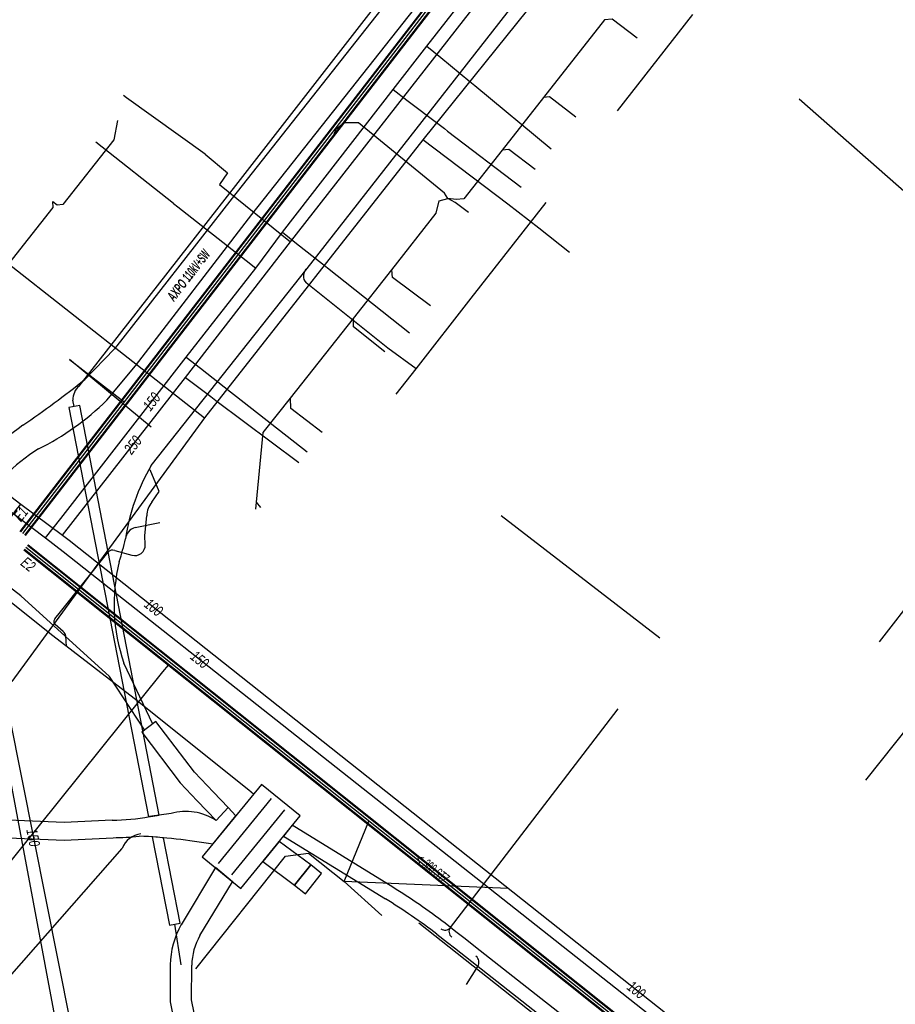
# Model space of a CAD drawing. Header units: metres. Extents: x 2695563 to 2696938, y 1260544 to 1262032.
# Tile 8 of 256: x 2696019 to 2696063, y 1260760 to 1260810. Entities that reach past the tile are written whole.
import ezdxf

# ---------------------------------------------------------------- set-up
doc = ezdxf.new("R2010")
doc.units = ezdxf.units.M
doc.linetypes.add('AUSGEZOGEN', pattern=[0])
for name, color, linetype in [('AW_LK_ Haltung Text', 7, 'AUSGEZOGEN'), ('AW_LK_Ein-Auslauftext', 24, 'AUSGEZOGEN'), ('AW_LK_Haltung', 24, 'AUSGEZOGEN'), ('EW_LK_Bauwerk_FL_Linie_Punkt', 1, 'AUSGEZOGEN'), ('EW_LK_Trasseabs', 1, 'AUSGEZOGEN'), ('EW_LK_Trasseabs_Text', 1, 'AUSGEZOGEN'), ('EW_LK_Trasserand', 1, 'AUSGEZOGEN'), ('FM_LK_SW_TRASSEKANTE', 94, 'AUSGEZOGEN'), ('GA_LK_Leitung', 32, 'AUSGEZOGEN'), ('GA_LK_Leitung_Text', 32, 'AUSGEZOGEN'), ('TV_LK_LEITUNG', 92, 'AUSGEZOGEN'), ('WA_LK_Leitung', 171, 'AUSGEZOGEN'), ('WA_LK_Leitung_Text', 171, 'AUSGEZOGEN')]:
    doc.layers.add(name, color=color, linetype=linetype)
doc.styles.add('ARIAL', font='arial.ttf')
doc.styles.add('ARIALNARROW', font='ARIALN.TTF')
pattern_1 = [(0, (2703955, 1269100), (4050, 4050), [4050, -4050]), (90, (2703955, 1269100), (-4050, 4050), [4050, -4050])]
pattern_2 = [(0, (2708005, 1273150), (6075, 6075), [6075, -6075]), (90, (2708005, 1273150), (-6075, 6075), [6075, -6075])]

# ---------------------------------------------------------------- blocks, each defined once
blk = doc.blocks.new('COMPLEXOBJECT_1712')
at = {"layer": 'EW_LK_Trasserand', "color": 1, "linetype": 'AUSGEZOGEN', "transparency": 33554687}
blk.add_lwpolyline([(6022.064, 10791.164), (6023.52, 10792.918), (6029.476, 10800.66), (6040.176, 10814.205), (6052.252, 10829.536), (6066.237, 10847.462), (6065.22, 10848.288), (6051.179, 10830.405), (6039.137, 10815.013), (6028.463, 10801.493), (6022.444, 10793.798), (6020.926, 10792.221)], dxfattribs=at)
for centre, radius, start, end in [((5987.014, 10834.821), 54.45, 304.3893, 308.5216), ((6012.347, 10801.113), 13.907, 296.5461, 314.3247), ((6025.631, 10779.053), 13.387, 125.967, 147.1026), ((6023.856, 10780.245), 9.952, 122.1401, 147.6386)]:
    blk.add_arc(centre, radius, start, end, dxfattribs=at)
blk = doc.blocks.new('COMPLEXOBJECT_1714')
at = {"layer": 'EW_LK_Trasserand', "color": 1, "linetype": 'AUSGEZOGEN', "transparency": 33554687}
blk.add_line((6031.098, 10768.887), (6036.305, 10765.68), dxfattribs=at)
for points in [[(6036.687, 10766.267), (6031.545, 10769.434), (6031.098, 10768.887)], [(6058.358, 10749.673), (6054.582, 10752.473), (6041.159, 10763.014), (6040.313, 10763.679), (6039.914, 10763.992), (6039.355, 10764.429)], [(6038.941, 10763.864), (6039.483, 10763.441), (6039.834, 10763.165), (6040.718, 10762.471), (6054.157, 10751.916), (6058.007, 10749.062)]]:
    blk.add_lwpolyline(points, dxfattribs=at)
for centre, radius, start, end in [((6020.146, 10739.401), 31.55, 52.4937, 58.38), ((6019.932, 10739.093), 31.223, 52.4979, 58.3744)]:
    blk.add_arc(centre, radius, start, end, dxfattribs=at)
blk = doc.blocks.new('COMPLEXOBJECT_1794')
at = {"layer": 'EW_LK_Trasserand', "color": 1, "linetype": 'AUSGEZOGEN', "transparency": 33554687}
for points in [[(6026.815, 10763.796), (6028.491, 10766.552), (6027.61, 10767.272), (6025.868, 10764.356)], [(6025.306, 10762.299), (6025.295, 10760.405), (6026.312, 10755.386), (6027.556, 10749.057), (6028.393, 10744.749), (6029.62, 10738.437), (6031.903, 10726.732), (6034.016, 10715.919)], [(6035.265, 10715.267), (6032.983, 10726.943), (6030.7, 10738.648), (6029.48, 10744.921), (6028.635, 10749.268), (6027.391, 10755.601), (6026.395, 10760.512), (6026.406, 10762.293)]]:
    blk.add_lwpolyline(points, dxfattribs=at)
for centre, radius, start, end in [((6029.44, 10762.275), 4.134, 149.774, 179.664), ((6029.43, 10762.277), 3.024, 149.8542, 179.7001)]:
    blk.add_arc(centre, radius, start, end, dxfattribs=at)
blk = doc.blocks.new('COMPLEXOBJECT_1842')
at = {"layer": 'EW_LK_Trasserand', "color": 1, "linetype": 'AUSGEZOGEN', "transparency": 33554687}
blk.add_line((6025.341, 10770.034), (6024.241, 10769.878), dxfattribs=at)
for points in [[(6003.687, 10770.209), (6003.673, 10769.305), (6005.655, 10769.257), (6012.534, 10768.98), (6019.875, 10768.677), (6022.375, 10768.801)], [(6022.332, 10769.7), (6019.871, 10769.577), (6012.57, 10769.88), (6005.685, 10770.157), (6004.903, 10770.177), (6003.687, 10770.209)], [(6027.487, 10768.471), (6028.659, 10769.921), (6028.256, 10770.349), (6027.644, 10769.684)]]:
    blk.add_lwpolyline(points, dxfattribs=at)
for centre, radius, start, end in [((6026.113, 10767.365), 2.778, 56.5743, 106.1428), ((6022.252, 10780.887), 11.188, 270.4114, 280.2426), ((6022.226, 10782.23), 13.43, 270.6368, 276.3282), ((6022.103, 10736.535), 32.386, 80.4301, 87.1624)]:
    blk.add_arc(centre, radius, start, end, dxfattribs=at)
blk = doc.blocks.new('COMPLEXOBJECT_2263')
at = {"layer": 'EW_LK_Trasseabs', "color": 1, "linetype": 'AUSGEZOGEN', "transparency": 33554687}
blk.add_line((6040.453, 10761.298), (6041.03, 10762.226), dxfattribs=at)
blk.add_arc((6040.696, 10762.433), 0.393, 328.1864, 51.9939, dxfattribs=at)
blk = doc.blocks.new('COMPLEXOBJECT_2479')
at = {"layer": 'EW_LK_Trasseabs', "color": 1, "linetype": 'AUSGEZOGEN', "transparency": 33554687}
for points in [[(6024.366, 10785.954), (6024.732, 10786.495), (6024.279, 10787.597)], [(6024.026, 10783.778), (6023.995, 10784.242), (6024.099, 10785.261)]]:
    blk.add_lwpolyline(points, dxfattribs=at)
for centre, radius, start, end in [((6025.23, 10785.223), 1.131, 139.7676, 178.0909), ((6023.487, 10783.76), 0.539, 254.3643, 1.9058)]:
    blk.add_arc(centre, radius, start, end, dxfattribs=at)
blk = doc.blocks.new('COMPLEXOBJECT_2480')
at = {"layer": 'EW_LK_Trasseabs', "color": 1, "linetype": 'AUSGEZOGEN', "transparency": 33554687}
for p, q in [((6019.828, 10779.337), (6019.412, 10779.705)), ((6020.001, 10778.577), (6019.958, 10779.114))]:
    blk.add_line(p, q, dxfattribs=at)
blk.add_lwpolyline([(6019.407, 10779.991), (6019.693, 10780.344), (6022.112, 10783.384)], dxfattribs=at)
for centre, radius, start, end in [((6022.363, 10783.185), 0.32, 70.5175, 141.5845), ((6019.542, 10779.85), 0.195, 133.7859, 228.2172), ((6019.657, 10779.088), 0.303, 4.9968, 55.4841)]:
    blk.add_arc(centre, radius, start, end, dxfattribs=at)
blk = doc.blocks.new('COMPLEXOBJECT_2524')
at = {"layer": 'EW_LK_Trasseabs', "color": 1, "linetype": 'AUSGEZOGEN', "transparency": 33554687}
blk.add_line((6024.409, 10774.599), (6022.923, 10777.73), dxfattribs=at)
for centre, radius, start, end in [((6012.396, 10786.342), 10.851, 341.6195, 347.9375), ((6031.711, 10780.718), 9.282, 166.2762, 198.7767)]:
    blk.add_arc(centre, radius, start, end, dxfattribs=at)
blk = doc.blocks.new('COMPLEXOBJECT_2631')
at = {"layer": 'EW_LK_Trasseabs', "color": 1, "linetype": 'AUSGEZOGEN', "transparency": 33554687}
blk.add_line((6024.327, 10787.82), (6032.301, 10797.896), dxfattribs=at)
blk.add_arc((6033.192, 10782.593), 10.291, 149.477, 171.7278, dxfattribs=at)
blk = doc.blocks.new('COMPLEXOBJECT_2634')
at = {"layer": 'EW_LK_Trasseabs', "color": 1, "linetype": 'AUSGEZOGEN', "transparency": 33554687}
blk.add_line((6023.514, 10784.656), (6024.766, 10784.912), dxfattribs=at)
blk.add_arc((6023.678, 10784.002), 0.674, 104.1084, 173.8831, dxfattribs=at)
blk = doc.blocks.new('COMPLEXOBJECT_2666')
at = {"layer": 'EW_LK_Trasseabs', "color": 1, "linetype": 'AUSGEZOGEN', "transparency": 33554687}
blk.add_line((6013.743, 10757.901), (6022.846, 10768.253), dxfattribs=at)
blk.add_arc((6023.929, 10767.844), 1.157, 96.331, 159.2859, dxfattribs=at)

msp = doc.modelspace()

# ---------------------------------------------------------------- hatches: boundary and pattern name
at = {"layer": 'EW_LK_Bauwerk_FL_Linie_Punkt', "lineweight": 18, "transparency": 33554687}
h = msp.add_hatch(dxfattribs=at)
h.set_pattern_fill('MUSTER', color=1, scale=4050, style=0, pattern_type=2)
h.set_pattern_definition(pattern_1)
h.paths.add_polyline_path([(2696030.939, 1260771.334), (2696027.91, 1260767.63), (2696029.879, 1260766.02), (2696032.908, 1260769.724)], flags=0)
h = msp.add_hatch(dxfattribs=at)
h.set_pattern_fill('MUSTER', color=1, scale=4050, style=0, pattern_type=2)
h.set_pattern_definition(pattern_1)
h.paths.add_polyline_path([(2696032.633, 1260766.178), (2696033.46, 1260767.22), (2696031.841, 1260768.42), (2696030.999, 1260767.39)], flags=0)
h = msp.add_hatch(dxfattribs=at)
h.set_pattern_fill('MUSTER', color=1, scale=2025, style=0, pattern_type=2)
h.set_pattern_definition([(0, (2699905, 1265050), (2025, 2025), [2025, -2025]), (90, (2699905, 1265050), (-2025, 2025), [2025, -2025])])
h.paths.add_polyline_path([(2696034.009, 1260766.786), (2696033.46, 1260767.22), (2696032.633, 1260766.178), (2696033.182, 1260765.744)], flags=0)
at = {"layer": 'EW_LK_Trasserand', "lineweight": 18, "transparency": 33554687}
h = msp.add_hatch(dxfattribs=at)
h.set_pattern_fill('MUSTER', color=1, scale=6075, style=0, pattern_type=2)
h.set_pattern_definition(pattern_2)
h.paths.add_polyline_path([(2696009.493, 1260769.853), (2696009.961, 1260770.477), (2696011.469, 1260772.406), (2696012.471, 1260773.924), (2696012.573, 1260774.077), (2696012.673, 1260774.232), (2696012.771, 1260774.388), (2696012.866, 1260774.545), (2696012.96, 1260774.704), (2696013.051, 1260774.863), (2696013.14, 1260775.025), (2696013.226, 1260775.187), (2696013.31, 1260775.351), (2696013.392, 1260775.516), (2696013.472, 1260775.682), (2696013.549, 1260775.849), (2696013.624, 1260776.017), (2696013.696, 1260776.186), (2696013.766, 1260776.356), (2696013.833, 1260776.528), (2696013.899, 1260776.7), (2696013.961, 1260776.873), (2696014.021, 1260777.047), (2696014.079, 1260777.222), (2696014.134, 1260777.397), (2696014.187, 1260777.573), (2696014.237, 1260777.751), (2696014.285, 1260777.928), (2696014.33, 1260778.107), (2696014.373, 1260778.286), (2696014.413, 1260778.465), (2696014.451, 1260778.646), (2696014.486, 1260778.826), (2696014.518, 1260779.007), (2696014.548, 1260779.189), (2696014.911, 1260781.285), (2696014.933, 1260781.425), (2696014.957, 1260781.565), (2696014.983, 1260781.704), (2696015.01, 1260781.843), (2696015.039, 1260781.982), (2696015.071, 1260782.121), (2696015.104, 1260782.259), (2696015.138, 1260782.396), (2696015.175, 1260782.533), (2696015.213, 1260782.67), (2696015.253, 1260782.806), (2696015.295, 1260782.941), (2696015.339, 1260783.076), (2696015.385, 1260783.21), (2696015.432, 1260783.344), (2696015.481, 1260783.477), (2696015.532, 1260783.609), (2696015.584, 1260783.741), (2696015.638, 1260783.872), (2696015.694, 1260784.003), (2696015.752, 1260784.132), (2696015.811, 1260784.261), (2696015.872, 1260784.389), (2696015.935, 1260784.516), (2696015.999, 1260784.643), (2696016.065, 1260784.768), (2696016.133, 1260784.893), (2696016.202, 1260785.016), (2696016.273, 1260785.139), (2696016.346, 1260785.261), (2696016.42, 1260785.382), (2696016.497, 1260785.502), (2696016.576, 1260785.621), (2696016.657, 1260785.739), (2696016.74, 1260785.856), (2696016.824, 1260785.971), (2696016.909, 1260786.085), (2696016.997, 1260786.198), (2696017.086, 1260786.31), (2696017.176, 1260786.421), (2696017.269, 1260786.53), (2696017.362, 1260786.638), (2696017.458, 1260786.744), (2696017.554, 1260786.849), (2696017.653, 1260786.953), (2696017.752, 1260787.055), (2696017.854, 1260787.156), (2696017.956, 1260787.255), (2696018.06, 1260787.353), (2696018.166, 1260787.45), (2696018.273, 1260787.545), (2696018.381, 1260787.638), (2696018.49, 1260787.73), (2696018.601, 1260787.82), (2696018.713, 1260787.908), (2696018.827, 1260787.995), (2696018.941, 1260788.081), (2696019.057, 1260788.164), (2696019.174, 1260788.246), (2696019.292, 1260788.327), (2696019.412, 1260788.405), (2696019.532, 1260788.482), (2696019.656, 1260788.545), (2696019.78, 1260788.609), (2696019.903, 1260788.674), (2696020.025, 1260788.741), (2696020.147, 1260788.809), (2696020.268, 1260788.877), (2696020.388, 1260788.948), (2696020.507, 1260789.019), (2696020.626, 1260789.092), (2696020.744, 1260789.165), (2696020.861, 1260789.24), (2696020.978, 1260789.316), (2696021.094, 1260789.394), (2696021.209, 1260789.472), (2696021.323, 1260789.552), (2696021.436, 1260789.632), (2696021.549, 1260789.714), (2696021.661, 1260789.797), (2696021.772, 1260789.881), (2696021.882, 1260789.966), (2696021.991, 1260790.053), (2696022.1, 1260790.14), (2696022.207, 1260790.229), (2696022.314, 1260790.318), (2696022.419, 1260790.409), (2696022.524, 1260790.5), (2696022.628, 1260790.593), (2696022.731, 1260790.687), (2696022.833, 1260790.781), (2696022.934, 1260790.877), (2696023.034, 1260790.974), (2696024.49, 1260792.728), (2696030.446, 1260800.47), (2696041.146, 1260814.015), (2696053.222, 1260829.346), (2696067.207, 1260847.272), (2696066.19, 1260848.098), (2696052.149, 1260830.215), (2696040.107, 1260814.823), (2696029.433, 1260801.303), (2696023.414, 1260793.608), (2696021.896, 1260792.031), (2696021.797, 1260791.952), (2696021.697, 1260791.874), (2696021.598, 1260791.795), (2696021.498, 1260791.717), (2696021.398, 1260791.639), (2696021.298, 1260791.562), (2696021.198, 1260791.484), (2696021.097, 1260791.407), (2696020.997, 1260791.33), (2696020.896, 1260791.254), (2696020.795, 1260791.177), (2696020.694, 1260791.101), (2696020.592, 1260791.025), (2696020.491, 1260790.949), (2696020.389, 1260790.874), (2696020.287, 1260790.798), (2696020.185, 1260790.723), (2696020.083, 1260790.649), (2696019.98, 1260790.574), (2696019.878, 1260790.5), (2696019.775, 1260790.426), (2696019.672, 1260790.352), (2696019.569, 1260790.278), (2696019.466, 1260790.205), (2696019.362, 1260790.132), (2696019.259, 1260790.059), (2696019.155, 1260789.986), (2696019.051, 1260789.914), (2696018.947, 1260789.842), (2696018.842, 1260789.77), (2696018.738, 1260789.698), (2696018.61, 1260789.604), (2696018.482, 1260789.508), (2696018.356, 1260789.41), (2696018.231, 1260789.312), (2696018.108, 1260789.211), (2696017.985, 1260789.109), (2696017.864, 1260789.006), (2696017.744, 1260788.902), (2696017.625, 1260788.795), (2696017.507, 1260788.688), (2696017.391, 1260788.579), (2696017.276, 1260788.469), (2696017.162, 1260788.357), (2696017.05, 1260788.244), (2696016.939, 1260788.13), (2696016.83, 1260788.014), (2696016.721, 1260787.897), (2696016.615, 1260787.779), (2696016.509, 1260787.66), (2696016.405, 1260787.539), (2696016.303, 1260787.417), (2696016.202, 1260787.294), (2696016.102, 1260787.17), (2696016.004, 1260787.044), (2696015.907, 1260786.917), (2696015.812, 1260786.79), (2696015.719, 1260786.661), (2696015.627, 1260786.531), (2696015.536, 1260786.399), (2696015.447, 1260786.267), (2696015.36, 1260786.134), (2696015.274, 1260785.996), (2696015.189, 1260785.856), (2696015.106, 1260785.715), (2696015.026, 1260785.573), (2696014.947, 1260785.43), (2696014.87, 1260785.286), (2696014.795, 1260785.141), (2696014.722, 1260784.995), (2696014.651, 1260784.848), (2696014.582, 1260784.7), (2696014.515, 1260784.551), (2696014.451, 1260784.402), (2696014.388, 1260784.251), (2696014.327, 1260784.1), (2696014.268, 1260783.947), (2696014.212, 1260783.794), (2696014.157, 1260783.64), (2696014.105, 1260783.486), (2696014.055, 1260783.33), (2696014.007, 1260783.174), (2696013.961, 1260783.018), (2696013.917, 1260782.861), (2696013.875, 1260782.703), (2696013.835, 1260782.544), (2696013.798, 1260782.386), (2696013.763, 1260782.226), (2696013.73, 1260782.066), (2696013.699, 1260781.906), (2696013.67, 1260781.745), (2696013.643, 1260781.584), (2696013.619, 1260781.423), (2696013.265, 1260779.402), (2696013.236, 1260779.236), (2696013.204, 1260779.07), (2696013.17, 1260778.904), (2696013.134, 1260778.739), (2696013.095, 1260778.575), (2696013.055, 1260778.411), (2696013.012, 1260778.248), (2696012.967, 1260778.085), (2696012.919, 1260777.923), (2696012.87, 1260777.761), (2696012.818, 1260777.6), (2696012.764, 1260777.44), (2696012.708, 1260777.281), (2696012.65, 1260777.122), (2696012.59, 1260776.964), (2696012.527, 1260776.807), (2696012.463, 1260776.651), (2696012.396, 1260776.496), (2696012.327, 1260776.342), (2696012.257, 1260776.188), (2696012.184, 1260776.036), (2696012.109, 1260775.885), (2696012.032, 1260775.734), (2696011.953, 1260775.585), (2696011.872, 1260775.437), (2696011.789, 1260775.29), (2696011.704, 1260775.144), (2696011.617, 1260774.999), (2696011.528, 1260774.856), (2696011.437, 1260774.713), (2696011.344, 1260774.572), (2696010.407, 1260773.156), (2696008.945, 1260771.287), (2696007.968, 1260769.914)], flags=0)
h = msp.add_hatch(dxfattribs=at)
h.set_pattern_fill('MUSTER', color=1, scale=6075, style=0, pattern_type=2)
h.set_pattern_definition(pattern_2)
h.paths.add_polyline_path([(2696032.068, 1260768.697), (2696037.275, 1260765.49), (2696037.363, 1260765.436), (2696037.451, 1260765.381), (2696037.538, 1260765.326), (2696037.625, 1260765.271), (2696037.713, 1260765.216), (2696037.8, 1260765.16), (2696037.886, 1260765.104), (2696037.973, 1260765.047), (2696038.059, 1260764.991), (2696038.145, 1260764.934), (2696038.232, 1260764.877), (2696038.317, 1260764.819), (2696038.403, 1260764.761), (2696038.488, 1260764.703), (2696038.574, 1260764.645), (2696038.659, 1260764.586), (2696038.744, 1260764.528), (2696038.828, 1260764.468), (2696038.913, 1260764.409), (2696038.997, 1260764.349), (2696039.081, 1260764.289), (2696039.165, 1260764.229), (2696039.249, 1260764.168), (2696039.332, 1260764.108), (2696039.416, 1260764.046), (2696039.499, 1260763.985), (2696039.582, 1260763.923), (2696039.664, 1260763.861), (2696039.747, 1260763.799), (2696039.829, 1260763.737), (2696039.911, 1260763.674), (2696040.453, 1260763.251), (2696040.804, 1260762.975), (2696041.688, 1260762.281), (2696055.127, 1260751.726), (2696058.977, 1260748.872), (2696058.996, 1260748.858), (2696059.016, 1260748.844), (2696059.035, 1260748.831), (2696059.055, 1260748.817), (2696059.075, 1260748.804), (2696059.095, 1260748.792), (2696059.116, 1260748.78), (2696059.136, 1260748.768), (2696059.157, 1260748.756), (2696059.178, 1260748.745), (2696059.199, 1260748.734), (2696059.22, 1260748.723), (2696059.242, 1260748.713), (2696059.263, 1260748.702), (2696059.285, 1260748.693), (2696059.307, 1260748.683), (2696059.329, 1260748.674), (2696059.351, 1260748.666), (2696059.373, 1260748.657), (2696059.396, 1260748.649), (2696059.418, 1260748.642), (2696059.441, 1260748.634), (2696059.464, 1260748.627), (2696059.487, 1260748.621), (2696059.509, 1260748.614), (2696059.533, 1260748.608), (2696059.556, 1260748.603), (2696059.579, 1260748.598), (2696059.602, 1260748.593), (2696059.626, 1260748.588), (2696059.649, 1260748.584), (2696059.695, 1260748.577), (2696059.742, 1260748.571), (2696059.789, 1260748.567), (2696059.836, 1260748.564), (2696059.883, 1260748.563), (2696059.93, 1260748.563), (2696059.976, 1260748.565), (2696060.023, 1260748.568), (2696060.07, 1260748.573), (2696060.117, 1260748.58), (2696060.163, 1260748.588), (2696060.209, 1260748.597), (2696060.254, 1260748.608), (2696060.3, 1260748.621), (2696060.344, 1260748.635), (2696060.389, 1260748.65), (2696060.433, 1260748.667), (2696060.476, 1260748.685), (2696060.518, 1260748.705), (2696060.56, 1260748.726), (2696060.602, 1260748.749), (2696060.642, 1260748.773), (2696060.682, 1260748.798), (2696060.721, 1260748.824), (2696060.758, 1260748.852), (2696060.795, 1260748.881), (2696060.831, 1260748.911), (2696060.866, 1260748.942), (2696060.9, 1260748.975), (2696060.933, 1260749.008), (2696060.965, 1260749.043), (2696062.642, 1260750.927), (2696062.845, 1260751.188), (2696066.849, 1260756.355), (2696076.05, 1260768.12), (2696079.786, 1260772.848), (2696080.414, 1260773.665), (2696083.103, 1260777.167), (2696086.67, 1260781.827), (2696090.804, 1260787.071), (2696094.145, 1260791.346), (2696097.948, 1260796.277), (2696098.385, 1260796.844), (2696103.214, 1260802.845), (2696107.551, 1260808.585), (2696109.664, 1260811.73), (2696109.083, 1260812.12), (2696106.981, 1260808.992), (2696102.662, 1260803.275), (2696097.835, 1260797.278), (2696097.374, 1260796.68), (2696093.592, 1260791.776), (2696090.254, 1260787.503), (2696086.118, 1260782.257), (2696082.547, 1260777.593), (2696079.858, 1260774.091), (2696079.234, 1260773.278), (2696075.5, 1260768.552), (2696066.297, 1260756.785), (2696062.295, 1260751.622), (2696062.103, 1260751.374), (2696060.563, 1260749.644), (2696060.542, 1260749.621), (2696060.519, 1260749.598), (2696060.496, 1260749.576), (2696060.473, 1260749.555), (2696060.448, 1260749.535), (2696060.423, 1260749.515), (2696060.398, 1260749.497), (2696060.372, 1260749.479), (2696060.345, 1260749.462), (2696060.318, 1260749.446), (2696060.29, 1260749.431), (2696060.261, 1260749.416), (2696060.233, 1260749.403), (2696060.204, 1260749.391), (2696060.174, 1260749.379), (2696060.144, 1260749.369), (2696060.114, 1260749.359), (2696060.083, 1260749.351), (2696060.053, 1260749.344), (2696060.022, 1260749.337), (2696059.99, 1260749.332), (2696059.959, 1260749.327), (2696059.928, 1260749.324), (2696059.896, 1260749.322), (2696059.864, 1260749.32), (2696059.833, 1260749.32), (2696059.801, 1260749.321), (2696059.769, 1260749.322), (2696059.738, 1260749.325), (2696059.706, 1260749.329), (2696059.675, 1260749.334), (2696059.663, 1260749.336), (2696059.651, 1260749.339), (2696059.639, 1260749.341), (2696059.627, 1260749.344), (2696059.615, 1260749.347), (2696059.603, 1260749.35), (2696059.591, 1260749.353), (2696059.579, 1260749.357), (2696059.568, 1260749.36), (2696059.556, 1260749.364), (2696059.544, 1260749.368), (2696059.533, 1260749.372), (2696059.521, 1260749.377), (2696059.51, 1260749.381), (2696059.498, 1260749.386), (2696059.487, 1260749.391), (2696059.476, 1260749.396), (2696059.465, 1260749.401), (2696059.454, 1260749.406), (2696059.443, 1260749.412), (2696059.432, 1260749.417), (2696059.421, 1260749.423), (2696059.41, 1260749.429), (2696059.4, 1260749.435), (2696059.389, 1260749.442), (2696059.379, 1260749.448), (2696059.368, 1260749.455), (2696059.358, 1260749.462), (2696059.348, 1260749.469), (2696059.338, 1260749.476), (2696059.328, 1260749.483), (2696055.552, 1260752.283), (2696042.129, 1260762.824), (2696041.283, 1260763.489), (2696040.884, 1260763.802), (2696040.325, 1260764.239), (2696040.242, 1260764.303), (2696040.159, 1260764.366), (2696040.075, 1260764.429), (2696039.992, 1260764.491), (2696039.908, 1260764.554), (2696039.824, 1260764.616), (2696039.739, 1260764.678), (2696039.655, 1260764.739), (2696039.57, 1260764.801), (2696039.485, 1260764.862), (2696039.4, 1260764.922), (2696039.315, 1260764.983), (2696039.229, 1260765.043), (2696039.144, 1260765.103), (2696039.058, 1260765.163), (2696038.972, 1260765.222), (2696038.885, 1260765.281), (2696038.799, 1260765.34), (2696038.712, 1260765.398), (2696038.625, 1260765.456), (2696038.538, 1260765.514), (2696038.451, 1260765.572), (2696038.363, 1260765.629), (2696038.276, 1260765.686), (2696038.188, 1260765.743), (2696038.1, 1260765.799), (2696038.012, 1260765.855), (2696037.923, 1260765.911), (2696037.835, 1260765.967), (2696037.746, 1260766.022), (2696037.657, 1260766.077), (2696032.515, 1260769.244)], flags=0)
h = msp.add_hatch(dxfattribs=at)
h.set_pattern_fill('MUSTER', color=1, scale=6075, style=0, pattern_type=2)
h.set_pattern_definition(pattern_2)
h.paths.add_polyline_path([(2696021.641, 1260790.699), (2696021.091, 1260790.594), (2696025.155, 1260769.678), (2696025.709, 1260769.758)], flags=0)
h = msp.add_hatch(dxfattribs=at)
h.set_pattern_fill('MUSTER', color=1, scale=6075, style=0, pattern_type=2)
h.set_pattern_definition(pattern_2)
h.paths.add_polyline_path([(2696029.226, 1260770.159), (2696028.48, 1260770.94), (2696027.509, 1260771.953), (2696025.531, 1260774.549), (2696024.815, 1260774.003), (2696026.787, 1260771.417), (2696027.656, 1260770.503), (2696028.614, 1260769.494)], flags=0)
h = msp.add_hatch(dxfattribs=at)
h.set_pattern_fill('MUSTER', color=1, scale=6075, style=0, pattern_type=2)
h.set_pattern_definition(pattern_2)
h.paths.add_polyline_path([(2696004.657, 1260770.019), (2696004.643, 1260769.115), (2696006.625, 1260769.067), (2696013.504, 1260768.79), (2696020.845, 1260768.487), (2696023.345, 1260768.611), (2696023.388, 1260768.612), (2696023.431, 1260768.612), (2696023.474, 1260768.613), (2696023.517, 1260768.614), (2696023.56, 1260768.615), (2696023.603, 1260768.616), (2696023.646, 1260768.618), (2696023.689, 1260768.619), (2696023.732, 1260768.621), (2696023.775, 1260768.623), (2696023.818, 1260768.625), (2696023.861, 1260768.627), (2696023.904, 1260768.629), (2696023.947, 1260768.631), (2696023.99, 1260768.634), (2696024.033, 1260768.636), (2696024.076, 1260768.639), (2696024.119, 1260768.642), (2696024.162, 1260768.645), (2696024.205, 1260768.648), (2696024.248, 1260768.651), (2696024.291, 1260768.655), (2696024.333, 1260768.658), (2696024.376, 1260768.662), (2696024.419, 1260768.666), (2696024.462, 1260768.67), (2696024.505, 1260768.674), (2696024.548, 1260768.678), (2696024.59, 1260768.683), (2696024.633, 1260768.687), (2696024.676, 1260768.692), (2696024.799, 1260768.686), (2696024.921, 1260768.679), (2696025.044, 1260768.672), (2696025.166, 1260768.664), (2696025.289, 1260768.656), (2696025.411, 1260768.647), (2696025.534, 1260768.638), (2696025.656, 1260768.629), (2696025.778, 1260768.618), (2696025.901, 1260768.608), (2696026.023, 1260768.597), (2696026.145, 1260768.586), (2696026.267, 1260768.574), (2696026.389, 1260768.561), (2696026.512, 1260768.549), (2696026.634, 1260768.535), (2696026.756, 1260768.522), (2696026.877, 1260768.507), (2696026.999, 1260768.493), (2696027.121, 1260768.478), (2696027.243, 1260768.462), (2696027.365, 1260768.446), (2696027.486, 1260768.43), (2696027.608, 1260768.413), (2696027.729, 1260768.395), (2696027.851, 1260768.377), (2696027.972, 1260768.359), (2696028.094, 1260768.34), (2696028.215, 1260768.321), (2696028.336, 1260768.301), (2696028.457, 1260768.281), (2696029.629, 1260769.731), (2696029.226, 1260770.159), (2696028.614, 1260769.494), (2696028.549, 1260769.536), (2696028.482, 1260769.576), (2696028.415, 1260769.614), (2696028.346, 1260769.65), (2696028.277, 1260769.684), (2696028.206, 1260769.717), (2696028.135, 1260769.747), (2696028.063, 1260769.775), (2696027.99, 1260769.802), (2696027.916, 1260769.826), (2696027.842, 1260769.848), (2696027.767, 1260769.868), (2696027.691, 1260769.886), (2696027.616, 1260769.902), (2696027.539, 1260769.916), (2696027.463, 1260769.928), (2696027.386, 1260769.937), (2696027.308, 1260769.944), (2696027.231, 1260769.95), (2696027.154, 1260769.953), (2696027.076, 1260769.954), (2696026.999, 1260769.952), (2696026.921, 1260769.949), (2696026.844, 1260769.943), (2696026.767, 1260769.935), (2696026.69, 1260769.926), (2696026.613, 1260769.913), (2696026.537, 1260769.899), (2696026.461, 1260769.883), (2696026.386, 1260769.865), (2696026.311, 1260769.844), (2696025.211, 1260769.688), (2696025.15, 1260769.677), (2696025.089, 1260769.667), (2696025.028, 1260769.656), (2696024.967, 1260769.647), (2696024.906, 1260769.637), (2696024.844, 1260769.628), (2696024.783, 1260769.619), (2696024.722, 1260769.611), (2696024.66, 1260769.603), (2696024.599, 1260769.595), (2696024.537, 1260769.587), (2696024.476, 1260769.58), (2696024.414, 1260769.573), (2696024.353, 1260769.567), (2696024.291, 1260769.561), (2696024.229, 1260769.555), (2696024.168, 1260769.55), (2696024.106, 1260769.545), (2696024.044, 1260769.54), (2696023.983, 1260769.536), (2696023.921, 1260769.532), (2696023.859, 1260769.528), (2696023.797, 1260769.525), (2696023.735, 1260769.522), (2696023.673, 1260769.519), (2696023.612, 1260769.517), (2696023.55, 1260769.515), (2696023.488, 1260769.513), (2696023.426, 1260769.512), (2696023.364, 1260769.511), (2696023.302, 1260769.51), (2696020.841, 1260769.387), (2696013.54, 1260769.69), (2696006.655, 1260769.967), (2696005.873, 1260769.987)], flags=0)
h = msp.add_hatch(dxfattribs=at)
h.set_pattern_fill('MUSTER', color=1, scale=6075, style=0, pattern_type=2)
h.set_pattern_definition(pattern_2)
h.paths.add_polyline_path([(2696025.354, 1260768.651), (2696026.231, 1260764.138), (2696026.779, 1260764.25), (2696025.933, 1260768.605)], flags=0)
h = msp.add_hatch(dxfattribs=at)
h.set_pattern_fill('MUSTER', color=1, scale=6075, style=0, pattern_type=2)
h.set_pattern_definition(pattern_2)
h.paths.add_polyline_path([(2696036.235, 1260715.077), (2696033.953, 1260726.753), (2696031.67, 1260738.458), (2696030.45, 1260744.731), (2696029.605, 1260749.078), (2696028.361, 1260755.411), (2696027.365, 1260760.322), (2696027.376, 1260762.103), (2696027.377, 1260762.154), (2696027.378, 1260762.205), (2696027.381, 1260762.255), (2696027.384, 1260762.306), (2696027.388, 1260762.357), (2696027.393, 1260762.407), (2696027.399, 1260762.458), (2696027.405, 1260762.508), (2696027.413, 1260762.558), (2696027.421, 1260762.609), (2696027.43, 1260762.659), (2696027.44, 1260762.708), (2696027.451, 1260762.758), (2696027.463, 1260762.807), (2696027.476, 1260762.857), (2696027.489, 1260762.906), (2696027.503, 1260762.955), (2696027.518, 1260763.003), (2696027.534, 1260763.051), (2696027.55, 1260763.099), (2696027.568, 1260763.147), (2696027.586, 1260763.195), (2696027.605, 1260763.242), (2696027.625, 1260763.289), (2696027.645, 1260763.335), (2696027.667, 1260763.381), (2696027.689, 1260763.427), (2696027.712, 1260763.472), (2696027.735, 1260763.517), (2696027.76, 1260763.562), (2696027.785, 1260763.606), (2696029.461, 1260766.362), (2696028.58, 1260767.082), (2696026.838, 1260764.166), (2696026.803, 1260764.106), (2696026.77, 1260764.045), (2696026.738, 1260763.983), (2696026.706, 1260763.921), (2696026.676, 1260763.858), (2696026.646, 1260763.795), (2696026.618, 1260763.732), (2696026.591, 1260763.668), (2696026.565, 1260763.603), (2696026.54, 1260763.538), (2696026.516, 1260763.473), (2696026.493, 1260763.407), (2696026.471, 1260763.341), (2696026.451, 1260763.275), (2696026.431, 1260763.208), (2696026.413, 1260763.141), (2696026.396, 1260763.073), (2696026.38, 1260763.006), (2696026.365, 1260762.938), (2696026.351, 1260762.87), (2696026.338, 1260762.801), (2696026.327, 1260762.732), (2696026.317, 1260762.664), (2696026.308, 1260762.595), (2696026.3, 1260762.526), (2696026.293, 1260762.456), (2696026.287, 1260762.387), (2696026.282, 1260762.318), (2696026.279, 1260762.248), (2696026.277, 1260762.179), (2696026.276, 1260762.109), (2696026.265, 1260760.215), (2696027.282, 1260755.196), (2696028.526, 1260748.867), (2696029.363, 1260744.559), (2696030.59, 1260738.247), (2696032.873, 1260726.542), (2696034.986, 1260715.729)], flags=0)

# ---------------------------------------------------------------- linework, layer by layer
at = {"layer": 'AW_LK_Haltung', "linetype": 'AUSGEZOGEN', "transparency": 33554687}
for p, q in [((2696061.726, 1260840.106), (2696018.578, 1260784.264)), ((2696061.741, 1260840.094), (2696018.593, 1260784.252)), ((2696061.757, 1260840.082), (2696018.609, 1260784.24)), ((2696061.963, 1260839.922), (2696018.815, 1260784.08)), ((2696061.979, 1260839.91), (2696018.831, 1260784.068)), ((2696061.994, 1260839.898), (2696018.846, 1260784.056)), ((2696063.961, 1260747.696), (2696018.972, 1260783.541)), ((2696063.973, 1260747.711), (2696018.984, 1260783.556)), ((2696063.986, 1260747.727), (2696018.997, 1260783.572)), ((2696063.774, 1260747.461), (2696018.785, 1260783.306)), ((2696063.787, 1260747.477), (2696018.798, 1260783.322)), ((2696063.799, 1260747.492), (2696018.81, 1260783.337))]:
    msp.add_line(p, q, dxfattribs=at)
at = {"layer": 'AW_LK_Haltung', "color": 255, "transparency": 33554687}
for p, q in [((2696061.86, 1260840.002), (2696018.712, 1260784.16)), ((2696063.88, 1260747.594), (2696018.891, 1260783.439))]:
    msp.add_line(p, q, dxfattribs=at)
at = {"layer": 'AW_LK_Haltung', "color": 24, "linetype": 'AUSGEZOGEN', "transparency": 33554687}
for p, q in [((2696067.158, 1260798.678), (2696058.441, 1260806.365)), ((2696025.291, 1260789.59), (2696021.126, 1260793.063)), ((2696021.126, 1260793.063), (2696023.907, 1260790.883)), ((2696030.654, 1260785.403), (2696030.691, 1260785.759)), ((2696030.9, 1260785.492), (2696030.691, 1260785.759)), ((2696025.89, 1260777.083), (2696026.18, 1260777.439)), ((2696009.38, 1260756.567), (2696025.89, 1260777.083)), ((2696035.169, 1260766.375), (2696036.43, 1260769.464)), ((2696043.555, 1260766.01), (2696035.169, 1260766.375)), ((2696037.1, 1260764.637), (2696035.169, 1260766.375))]:
    msp.add_line(p, q, dxfattribs=at)
for points in [[(2696048.485, 1260810.421), (2696045.356, 1260806.442), (2696043.243, 1260803.756), (2696041.29, 1260801.273), (2696040.9, 1260801.235), (2696040.468, 1260801.281)], [(2696050.156, 1260809.472), (2696048.87, 1260810.457), (2696048.485, 1260810.421)], [(2696047.007, 1260805.445), (2696045.664, 1260806.475), (2696045.356, 1260806.442)], [(2696023.578, 1260805.266), (2696023.381, 1260804.285), (2696020.776, 1260800.977), (2696020.495, 1260800.944), (2696020.27, 1260801.121)], [(2696040.476, 1260801.281), (2696040.305, 1260801.552), (2696035.895, 1260805.16), (2696035.16, 1260805.147), (2696034.741, 1260804.81), (2696034.599, 1260804.475)], [(2696044.93, 1260802.759), (2696043.594, 1260803.782), (2696043.243, 1260803.756)], [(2696016.64, 1260796.49), (2696016.928, 1260796.575), (2696020.278, 1260800.83), (2696020.259, 1260801.129)], [(2696039.879, 1260800.527), (2696040.019, 1260801.158), (2696040.468, 1260801.281)], [(2696041.529, 1260800.571), (2696040.837, 1260801.085), (2696040.468, 1260801.281)], [(2696032.424, 1260791.076), (2696035.638, 1260795.143), (2696037.611, 1260797.64), (2696039.879, 1260800.527)], [(2696039.578, 1260795.792), (2696037.635, 1260797.254), (2696037.611, 1260797.64)], [(2696037.243, 1260793.442), (2696035.638, 1260794.721), (2696035.638, 1260795.143)], [(2696030.691, 1260785.759), (2696031.023, 1260789.317), (2696032.424, 1260791.076)], [(2696034.037, 1260789.327), (2696032.437, 1260790.549), (2696032.424, 1260791.076)], [(2696027.575, 1260761.9), (2696032.158, 1260767.674), (2696033.35, 1260767.813), (2696035.169, 1260766.375)]]:
    msp.add_lwpolyline(points, dxfattribs=at)
at = {"layer": 'EW_LK_Bauwerk_FL_Linie_Punkt', "color": 1, "linetype": 'AUSGEZOGEN', "transparency": 33554687}
for p, q in [((2696031.433, 1260770.607), (2696028.721, 1260767.29)), ((2696029.424, 1260766.715), (2696032.136, 1260770.032))]:
    msp.add_line(p, q, dxfattribs=at)
for points in [[(2696030.939, 1260771.334), (2696027.91, 1260767.63), (2696029.879, 1260766.02), (2696032.908, 1260769.724), (2696030.939, 1260771.334)], [(2696032.633, 1260766.178), (2696033.46, 1260767.22), (2696031.841, 1260768.42), (2696030.999, 1260767.39), (2696032.633, 1260766.178)], [(2696034.009, 1260766.786), (2696033.46, 1260767.22), (2696032.633, 1260766.178), (2696033.182, 1260765.744), (2696034.009, 1260766.786)]]:
    msp.add_lwpolyline(points, close=True, dxfattribs=at)
at = {"layer": 'EW_LK_Trasseabs', "color": 1, "linetype": 'AUSGEZOGEN', "transparency": 33554687}
for p, q in [((2696033.271, 1260797.706), (2696044.122, 1260811.581)), ((2696049.149, 1260805.76), (2696052.994, 1260810.688)), ((2696041.663, 1260796.187), (2696045.49, 1260801.081)), ((2696037.406, 1260793.627), (2696033.222, 1260796.98)), ((2696038.842, 1260792.579), (2696041.663, 1260796.187)), ((2696038.842, 1260792.579), (2696037.406, 1260793.627)), ((2696037.82, 1260791.286), (2696038.842, 1260792.579)), ((2696021.366, 1260790.645), (2696021.297, 1260790.978)), ((2696023.44, 1260783.297), (2696024.312, 1260783.051)), ((2696044.027, 1260768.484), (2696049.177, 1260775.19)), ((2696040.601, 1260764.024), (2696044.027, 1260768.484)), ((2696026.826, 1260762.106), (2696026.505, 1260764.196)), ((2696059.08, 1260748.362), (2696038.988, 1260764.239))]:
    msp.add_line(p, q, dxfattribs=at)
for points in [[(2696021.61, 1260791.698), (2696029.752, 1260802.094), (2696047.123, 1260824.445), (2696067.604, 1260850.751)], [(2696030.538, 1260770.844), (2696030.288, 1260771.038), (2696024.433, 1260775.726), (2696020.26, 1260778.934), (2696011.506, 1260785.908), (2696008.362, 1260788.438)], [(2696024.949, 1260774.132), (2696023.165, 1260776.859), (2696018.625, 1260780.974), (2696014.839, 1260783.885), (2696010.292, 1260787.47), (2696008.362, 1260788.438)]]:
    msp.add_lwpolyline(points, dxfattribs=at)
for centre, radius, start, end in [((2696033.556, 1260797.322), 0.478, 126.6038, 225.6737), ((2696022.169, 1260791.027), 0.874, 129.8025, 183.2062), ((2696040.326, 1260764.231), 0.345, 233.0034, 323.0243), ((2696040.878, 1260763.808), 0.351, 142.0404, 233.3149)]:
    msp.add_arc(centre, radius, start, end, dxfattribs=at)
at = {"layer": 'EW_LK_Trasserand', "color": 1, "linetype": 'AUSGEZOGEN', "transparency": 33554687}
for points in [[(2696021.641, 1260790.699), (2696021.091, 1260790.594), (2696025.155, 1260769.678), (2696025.709, 1260769.758), (2696021.641, 1260790.699)], [(2696029.226, 1260770.159), (2696028.48, 1260770.94), (2696027.509, 1260771.953), (2696025.531, 1260774.549), (2696024.815, 1260774.003), (2696026.787, 1260771.417), (2696027.656, 1260770.503), (2696028.614, 1260769.494), (2696029.226, 1260770.159)], [(2696025.354, 1260768.651), (2696026.231, 1260764.138), (2696026.779, 1260764.25), (2696025.933, 1260768.605), (2696025.354, 1260768.651)]]:
    msp.add_lwpolyline(points, close=True, dxfattribs=at)
at = {"layer": 'FM_LK_SW_TRASSEKANTE', "color": 94, "linetype": 'AUSGEZOGEN', "transparency": 33554687}
for p, q in [((2696057.229, 1260826.767), (2696039.194, 1260804.278)), ((2696039.194, 1260804.278), (2696028.032, 1260790.067)), ((2696028.032, 1260790.067), (2696018.164, 1260776.597)), ((2696017.461, 1260774.874), (2696024.276, 1260738.715))]:
    msp.add_line(p, q, dxfattribs=at)
for points in [[(2696046.697, 1260798.529), (2696045.12, 1260799.76), (2696043.544, 1260800.99), (2696039.194, 1260804.278)], [(2696015.382, 1260800.007), (2696017.738, 1260798.151), (2696028.032, 1260790.067)], [(2696061.847, 1260771.548), (2696065.583, 1260776.243), (2696066.683, 1260777.731), (2696076.607, 1260769.967), (2696080.453, 1260766.786)]]:
    msp.add_lwpolyline(points, dxfattribs=at)
at = {"layer": 'GA_LK_Leitung', "color": 32, "linetype": 'AUSGEZOGEN', "transparency": 33554687}
msp.add_line((2696028.608, 1260790.964), (2696032.842, 1260787.787), dxfattribs=at)
for points in [[(2696020.759, 1260784.083), (2696027.048, 1260792.136), (2696032.421, 1260799.063), (2696044.751, 1260814.85), (2696048.888, 1260820.229), (2696052.607, 1260824.947), (2696064.411, 1260839.925), (2696064.621, 1260840.192)], [(2696028.063, 1260803.549), (2696024.042, 1260806.437), (2696023.877, 1260806.555)], [(2696020.759, 1260784.083), (2696021.097, 1260783.816), (2696056.789, 1260755.548), (2696061.11, 1260752.136), (2696065.337, 1260752.712), (2696066.616, 1260752.886), (2696083.126, 1260774.234), (2696099.206, 1260794.803), (2696107.787, 1260805.837), (2696107.951, 1260806.048)], [(2696028.063, 1260803.549), (2696029.203, 1260802.592), (2696028.784, 1260802.006), (2696032.421, 1260799.063)], [(2696027.048, 1260792.136), (2696028.352, 1260791.156), (2696028.608, 1260790.964)], [(2696012.918, 1260790.026), (2696013.165, 1260789.838), (2696013.432, 1260789.633), (2696018.632, 1260785.666), (2696020.759, 1260784.083)], [(2695984.918, 1260741.892), (2696018.094, 1260784.966), (2696018.413, 1260785.381), (2696018.632, 1260785.666)]]:
    msp.add_lwpolyline(points, dxfattribs=at)
at = {"layer": 'TV_LK_LEITUNG', "color": 92, "linetype": 'AUSGEZOGEN', "transparency": 33554687}
for p, q in [((2696062.538, 1260778.625), (2696087.14, 1260810.202)), ((2696043.199, 1260785.083), (2696051.317, 1260778.824))]:
    msp.add_line(p, q, dxfattribs=at)
at = {"layer": 'WA_LK_Leitung', "color": 7, "linetype": 'AUSGEZOGEN', "transparency": 33554687}
for p, q in [((2696041.851, 1260807.054), (2696045.758, 1260803.828)), ((2696026.446, 1260801.033), (2696022.474, 1260804.162)), ((2696034.318, 1260797.736), (2696038.503, 1260794.42)), ((2696029.661, 1260791.162), (2696033.267, 1260788.33))]:
    msp.add_line(p, q, dxfattribs=at)
for points in [[(2696019.9, 1260783.94), (2696020.671, 1260784.931), (2696027.089, 1260793.182), (2696030.657, 1260797.717), (2696032.013, 1260799.562), (2696037.68, 1260806.852), (2696039.399, 1260809.079), (2696045.027, 1260816.261), (2696046.786, 1260818.423), (2696047.61, 1260819.555), (2696052.583, 1260825.829), (2696054.002, 1260827.643), (2696059.917, 1260835.271), (2696062.154, 1260838.051), (2696063.522, 1260839.791)], [(2696039.399, 1260809.079), (2696040.104, 1260808.497), (2696041.595, 1260807.266), (2696041.851, 1260807.054)], [(2696037.68, 1260806.852), (2696038.377, 1260806.319), (2696040.024, 1260805.062), (2696040.294, 1260804.855)], [(2696019.9, 1260783.94), (2696020.792, 1260783.237), (2696057.568, 1260754.212), (2696060.904, 1260751.505), (2696065.928, 1260752.185), (2696066.98, 1260752.356), (2696069.825, 1260756.047), (2696075.624, 1260763.699), (2696083.342, 1260773.412), (2696100.726, 1260795.829), (2696106.895, 1260803.821), (2696108.05, 1260805.257)], [(2696040.294, 1260804.855), (2696040.459, 1260804.729), (2696044.221, 1260801.857)], [(2696026.446, 1260801.033), (2696026.666, 1260800.86), (2696030.157, 1260798.11), (2696030.657, 1260797.717)], [(2696032.013, 1260799.562), (2696032.733, 1260798.992), (2696034.064, 1260797.937), (2696034.318, 1260797.736)], [(2696027.089, 1260793.182), (2696027.816, 1260792.611), (2696029.353, 1260791.404), (2696029.661, 1260791.162)], [(2696012.473, 1260789.739), (2696012.693, 1260789.564), (2696016.379, 1260786.643), (2696017.292, 1260785.922), (2696017.797, 1260785.522), (2696019.9, 1260783.94)], [(2696016.328, 1260781.629), (2696016.529, 1260781.482), (2696016.731, 1260781.334), (2696016.806, 1260780.959), (2696016.886, 1260780.557), (2696017.103, 1260779.473), (2696017.155, 1260779.211), (2696017.387, 1260778.049), (2696017.408, 1260777.942), (2696022.413, 1260752.847)]]:
    msp.add_lwpolyline(points, dxfattribs=at)

# ---------------------------------------------------------------- block references
at = {"layer": 'EW_LK_Trasseabs', "color": 1, "linetype": 'AUSGEZOGEN', "lineweight": -3, "transparency": 33554687}
for name in ['COMPLEXOBJECT_2631', 'COMPLEXOBJECT_2479', 'COMPLEXOBJECT_2634', 'COMPLEXOBJECT_2524', 'COMPLEXOBJECT_2480', 'COMPLEXOBJECT_2666', 'COMPLEXOBJECT_2263']:
    msp.add_blockref(name, (2690000.97, 1249999.81), dxfattribs=at)
at = {"layer": 'EW_LK_Trasserand', "color": 1, "linetype": 'AUSGEZOGEN', "lineweight": -3, "transparency": 33554687}
for name in ['COMPLEXOBJECT_1712', 'COMPLEXOBJECT_1714', 'COMPLEXOBJECT_1842', 'COMPLEXOBJECT_1794']:
    msp.add_blockref(name, (2690000.97, 1249999.81), dxfattribs=at)

# ---------------------------------------------------------------- texts
at = {"layer": 'AW_LK_ Haltung Text', "color": 24, "transparency": 33554687, "insert": (2696039.665, 1260767.03), "char_height": 0.55705, "width": 2.75543, "attachment_point": 5, "rotation": 321.255, "style": 'ARIAL'}
msp.add_mtext('\\A1;{\\fArial|i1|b0;\\H0.557054;\\W0.700000;\\C24;< \\W0.490000;300 STZ}\\P', dxfattribs=at)
at = {"layer": 'AW_LK_Ein-Auslauftext', "color": 24, "transparency": 33554687, "char_height": 0.55705, "attachment_point": 7, "style": 'ARIAL'}
for s, insert, width, rotation in [('\\A1;{\\fArial|i1|b0;\\H0.557054;\\W0.700000;\\C24;E1}\\P', (2696018.639, 1260784.724), 0.85544, 52.3071), ('\\A1;{\\fArial|i1|b0;\\H0.557054;\\W0.700000;\\C24;E2}\\P', (2696018.574, 1260782.579), 0.86376, 321.2847)]:
    msp.add_mtext(s, dxfattribs=dict(at, insert=insert, width=width, rotation=rotation))
at = {"layer": 'EW_LK_Trasseabs_Text', "color": 1, "transparency": 33554687, "insert": (2696027.209, 1260797.359), "char_height": 0.5075, "width": 3.51069, "attachment_point": 5, "rotation": 52.2072, "style": 'ARIALNARROW'}
msp.add_mtext('\\A1;{\\fArial Narrow|i1|b1;\\H0.507500;\\W0.700000;\\C1;AXPO \\W0.490000;110kV+SW}\\P', dxfattribs=at)
at = {"layer": 'GA_LK_Leitung_Text', "color": 32, "transparency": 33554687, "char_height": 0.55825, "attachment_point": 5, "style": 'ARIAL'}
for s, insert, width, rotation in [('\\A1;{\\fArial|i1|b0;\\H0.558250;\\W0.700000;\\C32;250}\\P', (2696024.362, 1260788.689), 1.11429, 52.0119), ('\\A1;{\\fArial|i1|b0;\\H0.558250;\\W0.700000;\\C32;100}\\P', (2696025.425, 1260780.382), 1.10806, 321.6213), ('\\A1;{\\fArial|i1|b0;\\H0.558250;\\W0.700000;\\C32;100}\\P', (2696050.112, 1260760.83), 1.10806, 321.6213)]:
    msp.add_mtext(s, dxfattribs=dict(at, insert=insert, width=width, rotation=rotation))
at = {"layer": 'WA_LK_Leitung_Text', "color": 7, "transparency": 33554687, "char_height": 0.55426, "width": 1.10014, "attachment_point": 5, "style": 'ARIAL'}
for insert, rotation in [((2696025.322, 1260790.902), 52.1217), ((2696027.783, 1260777.712), 321.7185), ((2696019.262, 1260768.618), 281.2806)]:
    msp.add_mtext('\\A1;{\\fArial|i1|b0;\\H0.554263;\\W0.700000;\\C7;150}\\P', dxfattribs=dict(at, insert=insert, rotation=rotation))

doc.saveas('drawing.dxf')
